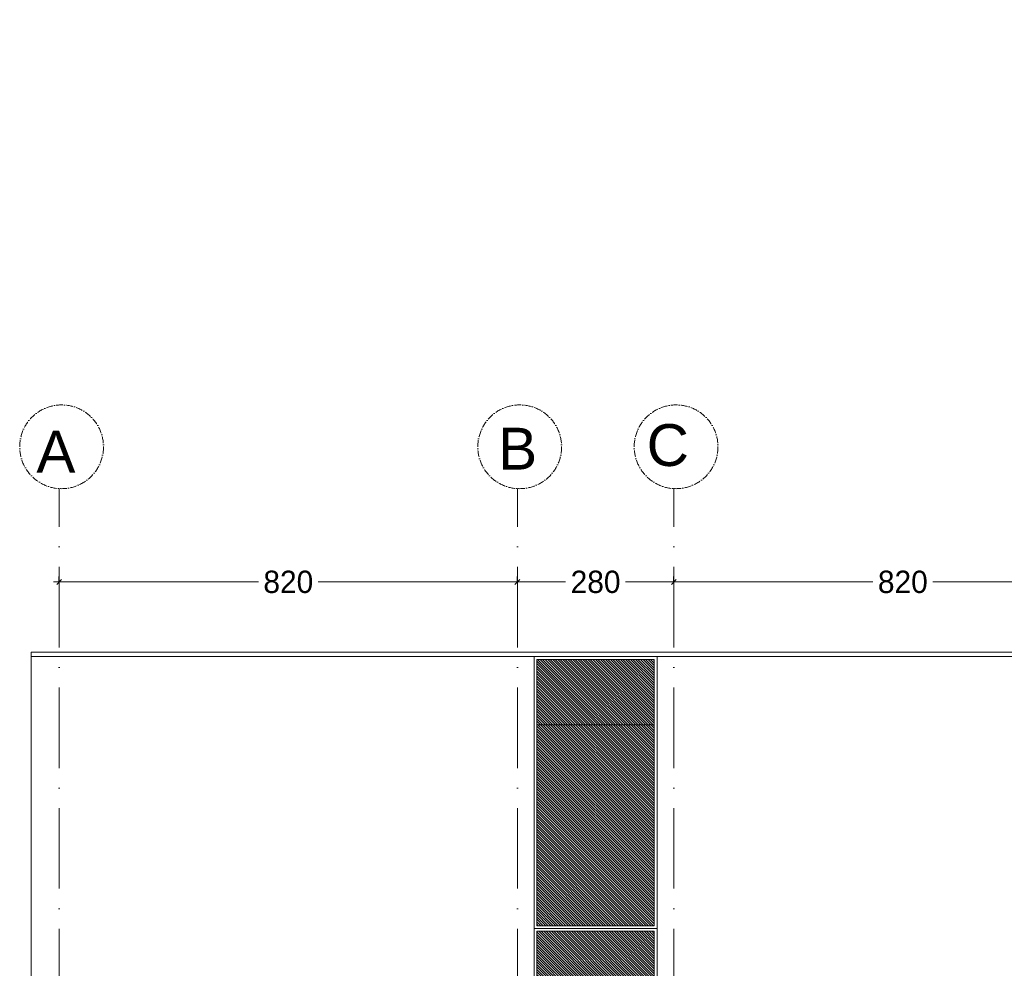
# Model space of a CAD drawing. Header units: centimetres. Extents: x 100159 to 737697, y -50084 to 234864.
# Tile 101 of 165: x 400214 to 401976, y -17200 to -15501. Entities that reach past the tile are written whole.
import ezdxf

# ---------------------------------------------------------------- set-up
doc = ezdxf.new("R2010")
doc.units = ezdxf.units.CM
doc.linetypes.add('ACAD_ISO10W100', pattern=[18, 12, -3, 0, -3])
doc.linetypes.add('CACHEX2', pattern=[19.05, 12.7, -6.35])
doc.layers.get('0').update_dxf_attribs({"lineweight": 5})
doc.layers.get('Defpoints').update_dxf_attribs({"true_color": 0xc4a8c7})
for name, color, linetype, lineweight in [('40', 8, 'CACHEX2', 5), ('DDL- MENUISERIES EXT', 8, 'Continuous', 5), ('DDL-HAB-COTES', 161, 'Continuous', 9), ('DDL-HACHURES', 252, 'Continuous', 13), ('DDL-TRAIT AXES', 1, 'ACAD_ISO10W100', 5)]:
    doc.layers.add(name, color=color, linetype=linetype, lineweight=lineweight)
doc.layers.add('DDL-TRAIT TRES FIN', color=7, linetype='Continuous', lineweight=5, true_color=0x656565)
doc.styles.add('Century Gothic', font='GOTHIC.TTF')
doc.styles.get("Standard").update_dxf_attribs({"font": 'arial.ttf'})
doc.dimstyles.new('C100 cm', dxfattribs={"dimscale": 100, "dimtxt": 0.2, "dimasz": 0.085, "dimexe": 0.1, "dimexo": 0.0625, "dimgap": 0.09, "dimtad": 0, "dimdec": 0, "dimzin": 0, "dimdsep": 46, "dimtxsty": 'Century Gothic', "dimblk": 'OBLIQUE', "dimcen": 0.09, "dimdle": 0.1, "dimclrd": 256, "dimclrt": 256, "dimadec": 0, "dimazin": 0, "dimtfac": 1, "dimtdec": 0, "dimtofl": 0, "dimtmove": 2, "dimatfit": 2, "dimfxl": 0.15, "dimfxlon": 1, "dimtolj": 1, "dimtzin": 0, "dimlwd": -1, "dimarcsym": 0})

# ---------------------------------------------------------------- blocks, each defined once
blk = doc.blocks.new('F Coupe AA')
at = {"layer": 'DDL- MENUISERIES EXT', "lineweight": 5, "true_color": 0x7aafdf}
h = blk.add_hatch(dxfattribs=at)
h.set_pattern_fill('ANSI31', color=143)
h.set_pattern_definition([(315, (238325.6278, -159528.0458), (2.24506403, 2.24506403), [])])
h.paths.add_polyline_path([(202506.9, -110040.2), (202296.8, -110040.2), (202296.8, -110517.2), (202506.9, -110517.2)])
h.paths.add_polyline_path([(202506.9, -110527.2), (202296.8, -110527.2), (202296.8, -110902.2), (202506.9, -110902.2)])
h.paths.add_polyline_path([(202506.9, -110911.9), (202296.8, -110911.9), (202296.8, -111250.2), (202506.9, -111250.2)])
at = {"layer": '40', "linetype": 'Continuous'}
for points in [[(202511.9, -110035.2), (202511.9, -110522.2), (202291.8, -110522.2), (202291.8, -110035.2)], [(202506.9, -110040.2), (202506.9, -110517.2), (202296.8, -110517.2), (202296.8, -110040.2)], [(202511.9, -110522.2), (202511.9, -110907.2), (202291.8, -110907.2), (202291.8, -110522.2)], [(202506.9, -110527.2), (202506.9, -110902.2), (202296.8, -110902.2), (202296.8, -110527.2)], [(202511.9, -110906.9), (202511.9, -111255.2), (202291.8, -111255.2), (202291.8, -110907.2)], [(202506.9, -110911.9), (202506.9, -111250.2), (202296.8, -111250.2), (202296.8, -110911.9)]]:
    blk.add_lwpolyline(points, close=True, dxfattribs=at)
blk = doc.blocks.new('_Oblique')
at = {"color": 0, "linetype": 'ByBlock', "lineweight": -2}
blk.add_line((-0.5, -0.5), (0.5, 0.5), dxfattribs=at)
blk = doc.blocks.new('*D335')
at = {"layer": 'DDL-HAB-COTES', "transparency": 16777216}
for p, q in [((400274.7, -16508), (400641.3, -16508)), ((401114.8, -16508), (400748.2, -16508))]:
    blk.add_line(p, q, dxfattribs=at)
at = {"layer": 'DDL-HAB-COTES', "color": 0, "lineweight": -2, "transparency": 16777216}
for p, q in [((400284.7, -16508), (400284.7, -16498)), ((401104.8, -16508), (401104.8, -16498))]:
    blk.add_line(p, q, dxfattribs=at)
at = {"layer": 'Defpoints', "color": 0, "transparency": 16777216}
for p in [(401104.8, -16508), (400284.7, -17198.4), (401104.8, -17198.4)]:
    blk.add_point(p, dxfattribs=at)
at = {"layer": 'DDL-HAB-COTES', "transparency": 16777216, "xscale": 8.5, "yscale": 8.5, "zscale": 8.5, "rotation": 180}
blk.add_blockref('_Oblique', (400284.7, -16508), dxfattribs=at)
at = {"layer": 'DDL-HAB-COTES', "transparency": 16777216, "xscale": 8.5, "yscale": 8.5, "zscale": 8.5}
blk.add_blockref('_Oblique', (401104.8, -16508), dxfattribs=at)
at = {"layer": 'DDL-HAB-COTES', "lineweight": -3, "transparency": 16777216, "insert": (400694.8, -16508), "char_height": 40, "attachment_point": 5, "style": 'Century Gothic'}
blk.add_mtext('\\A1;820', dxfattribs=at)
blk = doc.blocks.new('*D336')
at = {"layer": 'DDL-HAB-COTES', "transparency": 16777216}
for p, q in [((401094.8, -16508), (401191.2, -16508)), ((401394.7, -16508), (401298.3, -16508))]:
    blk.add_line(p, q, dxfattribs=at)
at = {"layer": 'DDL-HAB-COTES', "color": 0, "lineweight": -2, "transparency": 16777216}
for p, q in [((401104.8, -16508), (401104.8, -16498)), ((401384.7, -16508), (401384.7, -16498))]:
    blk.add_line(p, q, dxfattribs=at)
at = {"layer": 'Defpoints', "color": 0, "transparency": 16777216}
for p in [(401384.7, -16508), (401384.7, -17163.4), (401104.8, -17198.4)]:
    blk.add_point(p, dxfattribs=at)
at = {"layer": 'DDL-HAB-COTES', "transparency": 16777216, "xscale": 8.5, "yscale": 8.5, "zscale": 8.5, "rotation": 180}
blk.add_blockref('_Oblique', (401104.8, -16508), dxfattribs=at)
at = {"layer": 'DDL-HAB-COTES', "transparency": 16777216, "xscale": 8.5, "yscale": 8.5, "zscale": 8.5}
blk.add_blockref('_Oblique', (401384.7, -16508), dxfattribs=at)
at = {"layer": 'DDL-HAB-COTES', "lineweight": -3, "transparency": 16777216, "insert": (401244.8, -16508), "char_height": 40, "attachment_point": 5, "style": 'Century Gothic'}
blk.add_mtext('\\A1;280', dxfattribs=at)
blk = doc.blocks.new('*D340')
at = {"layer": 'DDL-HAB-COTES', "transparency": 16777216}
for p, q in [((401374.7, -16508), (401741.3, -16508)), ((402214.8, -16508), (401848.2, -16508))]:
    blk.add_line(p, q, dxfattribs=at)
at = {"layer": 'DDL-HAB-COTES', "color": 0, "lineweight": -2, "transparency": 16777216}
for p, q in [((401384.7, -16508), (401384.7, -16498)), ((402204.8, -16508), (402204.8, -16518))]:
    blk.add_line(p, q, dxfattribs=at)
at = {"layer": 'Defpoints', "color": 0, "transparency": 16777216}
for p in [(402204.8, -16422), (401384.7, -16508), (402204.8, -16508)]:
    blk.add_point(p, dxfattribs=at)
at = {"layer": 'DDL-HAB-COTES', "transparency": 16777216, "xscale": 8.5, "yscale": 8.5, "zscale": 8.5, "rotation": 180}
blk.add_blockref('_Oblique', (401384.7, -16508), dxfattribs=at)
at = {"layer": 'DDL-HAB-COTES', "transparency": 16777216, "xscale": 8.5, "yscale": 8.5, "zscale": 8.5}
blk.add_blockref('_Oblique', (402204.8, -16508), dxfattribs=at)
at = {"layer": 'DDL-HAB-COTES', "lineweight": -3, "transparency": 16777216, "insert": (401794.8, -16508), "char_height": 40, "attachment_point": 5, "style": 'Century Gothic'}
blk.add_mtext('\\A1;820', dxfattribs=at)

msp = doc.modelspace()

# ---------------------------------------------------------------- hatches: boundary and pattern name
at = {"layer": 'DDL-HACHURES'}
h = msp.add_hatch(dxfattribs=at)
h.set_pattern_fill('ANSI31', color=256, scale=5, angle=180)
h.set_pattern_definition([(315, (487101.846, -21236.112), (11.2253202, 11.2253202), [])])
edge = h.paths.add_edge_path()
edge.add_line((428241.223, -20411.342), (430732.326, -20411.377))
edge.add_line((430732.326, -20411.377), (430732.469, -20542.781))
edge.add_line((430732.469, -20542.781), (430771.842, -20569.512))
edge.add_line((430771.842, -20569.512), (430771.842, -20447.377))
edge.add_line((430771.842, -20447.377), (431572.594, -20447.377))
edge.add_line((431572.594, -20447.377), (431572.594, -20557.358))
edge.add_line((431572.594, -20557.358), (431592.594, -20570.936))
edge.add_line((431592.594, -20570.936), (431592.594, -20447.377))
edge.add_line((431592.594, -20447.377), (431852.489, -20447.377))
edge.add_line((431852.489, -20447.377), (431852.489, -20557.286))
edge.add_line((431852.489, -20557.286), (431872.594, -20570.512))
edge.add_line((431872.594, -20570.512), (431872.594, -20447.377))
edge.add_line((431872.594, -20447.377), (432672.944, -20447.377))
edge.add_line((432672.944, -20447.377), (432672.944, -20556.215))
edge.add_line((432672.944, -20556.215), (432712.53, -20583.09))
edge.add_line((432712.53, -20583.09), (432712.53, -20413.377))
edge.add_line((432712.53, -20413.377), (432730.53, -20413.377))
edge.add_line((432730.53, -20413.377), (432730.53, -20431.377))
edge.add_line((432730.53, -20431.377), (432952.464, -20432.308))
edge.add_line((432952.464, -20432.308), (432952.464, -20471.377))
edge.add_line((432952.464, -20471.377), (432972.464, -20471.377))
edge.add_line((432972.464, -20471.377), (432972.464, -20431.377))
edge.add_line((432972.464, -20431.377), (433251.467, -20430.076))
edge.add_line((433251.467, -20430.076), (433251.467, -20605.165))
edge.add_line((433251.467, -20605.165), (433271.467, -20596.83))
edge.add_line((433271.467, -20596.83), (433271.467, -20431.377))
edge.add_line((433271.467, -20431.377), (433772.53, -20431.377))
edge.add_line((433772.53, -20431.377), (433772.53, -20596.83))
edge.add_line((433772.53, -20596.83), (433792.53, -20603.864))
edge.add_line((433792.53, -20603.864), (433792.53, -20431.377))
edge.add_line((433792.53, -20431.377), (433812.532, -20431.377))
edge.add_line((433812.532, -20431.377), (433812.532, -20471.377))
edge.add_line((433812.532, -20471.377), (433832.532, -20471.377))
edge.add_line((433832.532, -20471.377), (433832.532, -20411.377))
edge.add_line((433832.532, -20411.377), (434044.531, -20411.377))
edge.add_line((434044.531, -20411.377), (434044.531, -20426.377))
edge.add_line((434044.531, -20426.377), (435404.807, -20480.764))
edge.add_line((435404.807, -20480.764), (435404.807, -20469.769))
edge.add_line((435404.807, -20469.769), (435547.248, -20477.825))
edge.add_line((435547.248, -20477.825), (435546.926, -20489.675))
edge.add_line((435546.926, -20489.675), (437193.368, -20551.115))
edge.add_line((437193.368, -20551.115), (437732.1, -20616.411))
edge.add_line((437732.1, -20616.411), (437732.1, -20631.411))
edge.add_line((437732.1, -20631.411), (438339.416, -20630.913))
edge.add_line((438339.416, -20630.913), (438339.416, -20615.913))
edge.add_line((438339.416, -20615.913), (438805.023, -20610.193))
edge.add_line((438805.023, -20610.193), (438811.747, -21068.427))
edge.add_line((438811.747, -21068.427), (421995.953, -21014.17))
edge.add_line((421995.953, -21014.17), (423667.654, -20634.342))
edge.add_arc((423727.96, -20641.842), 60.77, 172.910732, 187.089266)
edge.add_arc((424337.298, -76079283.802), 76058634.463, 89.99949554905, 90.00050445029, ccw=False)
edge.add_line((425006.944, -20649.342), (425006.944, -20612.039))
edge.add_line((425006.944, -20612.039), (425953.543, -20512.039))
edge.add_line((425953.543, -20512.039), (428241.223, -20411.342))

# ---------------------------------------------------------------- linework, layer by layer
at = {"layer": '40', "linetype": 'Continuous'}
msp.add_lwpolyline([(401139.685, -16763.587), (401349.619, -16763.587)], dxfattribs=at)
at = {"layer": 'DDL-TRAIT AXES', "ltscale": 12}
for p, q in [((400284.75, -18570), (400284.75, -16340.741)), ((401104.798, -18570), (401104.798, -16340.741)), ((401384.75, -18570), (401384.75, -16340.741))]:
    msp.add_line(p, q, dxfattribs=at)
at = {"layer": 'DDL-TRAIT AXES'}
for centre in [(400288.946, -16265.858), (401108.988, -16265.858), (401388.939, -16265.858)]:
    msp.add_circle(centre, 75, dxfattribs=at)
at = {"layer": 'DDL-TRAIT TRES FIN', "linetype": 'Continuous'}
for points in [[(402385.497, -17499.599), (402385.497, -16633.599), (400234.75, -16633.587), (400234.75, -17370.6)], [(400234.75, -16641.587), (403514.997, -16641.587)]]:
    msp.add_lwpolyline(points, dxfattribs=at)

# ---------------------------------------------------------------- block references
msp.add_blockref('F Coupe AA', (198842.905, 93393.58), dxfattribs=at)

# ---------------------------------------------------------------- texts
at = {"layer": 'DDL-TRAIT AXES', "char_height": 75, "attachment_point": 9}
for s, insert in [('{\\fSwis721 Lt BT|b0|i0|c0|p34;B}', (401140.361, -16306.717)), ('{\\fSwis721 Lt BT|b0|i0|c0|p34;C}', (401411.896, -16301.315)), ('{\\fSwis721 Lt BT|b0|i0|c0|p34;A}', (400313.696, -16312.154))]:
    msp.add_mtext_dynamic_manual_height_columns(s, width=107.612, gutter_width=12.5, heights=[0], dxfattribs=dict(at, insert=insert))

# ---------------------------------------------------------------- dimensions: what is measured, and where the dimension line sits
at = {"layer": 'DDL-HAB-COTES', "lineweight": -3}
for base, p1, p2, picture, middle in [((402204.829, -16508.041), (401384.75, -16508.041), (402204.829, -16422.038), '*D340', (401794.789, -16508.041)), ((401384.75, -16508.041), (401104.798, -17198.445), (401384.75, -17163.445), '*D336', (401244.774, -16508.041))]:
    dim = msp.add_linear_dim(base=base, p1=p1, p2=p2, angle=180, dimstyle='C100 cm', override={"dimtxt": 0.4, "dimfxl": 0}, dxfattribs=at)
    dim.commit()
    dim.dimension.update_dxf_attribs({"geometry": picture, "text_midpoint": middle})
dim = msp.add_linear_dim(base=(401104.798, -16508.041), p1=(400284.75, -17198.445), p2=(401104.798, -17198.445), angle=0, dimstyle='C100 cm', override={"dimtxt": 0.4, "dimfxl": 0}, dxfattribs=at)
dim.commit()
dim.dimension.update_dxf_attribs({"geometry": '*D335', "text_midpoint": (400694.774, -16508.041), "dimtype": 161})

doc.saveas('drawing.dxf')
